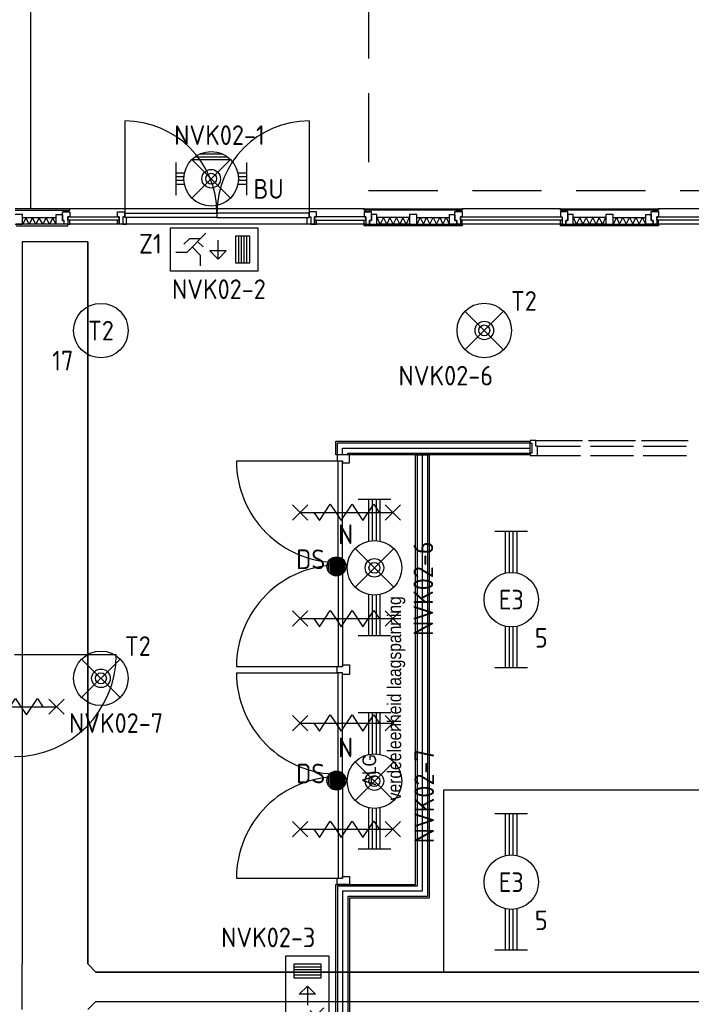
# Model space of a CAD drawing. Header units: millimetres. Extents: x 90707 to 259985, y -1262 to 84291.
# Tile 43 of 85: x 131388 to 137547, y 58680 to 67708. Entities that reach past the tile are written whole.
import ezdxf
from ezdxf.enums import TextEntityAlignment as Align

# ---------------------------------------------------------------- set-up
doc = ezdxf.new("R2010")
doc.units = ezdxf.units.MM
doc.header["$LTSCALE"] = 100
doc.linetypes.add('B-SL0', pattern=[100000000.0, 0, -100000000.0])
doc.linetypes.add('HIDDEN', pattern=[9.525, 6.35, -3.175])
doc.layers.get('0').update_dxf_attribs({"linetype": 'CONTINUOUS'})
for name, color, linetype in [('AL$1----_MAATVOERING', 7, 'CONTINUOUS'), ('AL21----_BUITENWAND', 4, 'CONTINUOUS'), ('AL21K---_ISOLATIE', 1, 'CONTINUOUS'), ('AL22----_BINNENWAND', 7, 'CONTINUOUS'), ('AL31----_BUITENKOZ', 7, 'CONTINUOUS'), ('AL31----_DRAAIRICHTING', 1, 'CONTINUOUS'), ('AL32----_BINNENKOZ', 7, 'CONTINUOUS'), ('AL32----_DRAAIRICHTING', 1, 'CONTINUOUS'), ('AL65----_BEVEILIGING', 7, 'CONTINUOUS'), ('ALL-----_REFLIJNEN', 8, 'CONTINUOUS'), ('ALXOU---_GLAS', 7, 'CONTINUOUS'), ('EB63101-_ATTRIB', 2, 'CONTINUOUS'), ('EB63202-_ATTRIB', 2, 'CONTINUOUS'), ('EB63501-_ATTRIB', 2, 'CONTINUOUS'), ('EB6521--_ATTRIB', 2, 'CONTINUOUS'), ('EL63101-_LICHT-ARM', 3, 'CONTINUOUS'), ('EL63202-_NOODVRL-TXT', 3, 'CONTINUOUS'), ('EL63501-_NOODVRL-ARM', 3, 'CONTINUOUS'), ('EL6441--_DATACOM', 3, 'CONTINUOUS'), ('EL6521--_BEWAKING', 3, 'CONTINUOUS'), ('KABELGOOT', 8, 'CONTINUOUS'), ('LIJN025', 10, 'CONTINUOUS'), ('VOLGNUMMER', 7, 'CONTINUOUS')]:
    doc.layers.add(name, color=color, linetype=linetype)
doc.styles.add('1_8', font='ISO', dxfattribs={"height": 1.8})
doc.styles.add('2_0', font='iso', dxfattribs={"height": 200})
doc.styles.add('NORATT', font='isocp.shx')
doc.styles.get("Standard").update_dxf_attribs({"font": 'iso.shx'})
doc.styles.add('TECHNIC', font='technic_.ttf')

# ---------------------------------------------------------------- blocks, each defined once
blk = doc.blocks.new('ES3G00')
blk.add_circle((0, 0), 2.5)
at = {"color": 6, "style": '1_8'}
for tag, flags, p in [('SCHAK', 8, (3.5, 2.75)), ('A_CODE', 8, (0, 0)), ('GROEP', 8, (-3.5, -2.75)), ('KAST', 9, (3.5, -2.75))]:
    blk.add_attdef(tag, text='', height=1.8, dxfattribs=dict(at, flags=flags)).set_placement(p, align=Align.MIDDLE)
blk = doc.blocks.new('ES3G01')
at = {"color": 0}
for p, q in [((-1.768, 1.768), (1.768, -1.768)), ((1.768, 1.768), (-1.768, -1.768))]:
    blk.add_line(p, q, dxfattribs=at)
at = {"color": 6}
blk.add_lwpolyline([(1.768, -1.768), (1.75, -1.75)], dxfattribs=at)
blk.add_circle((0, 0), 2.5)
at = {"color": 0}
for radius in [0.85, 0.5]:
    blk.add_circle((0, 0), radius, dxfattribs=at)
at = {"color": 6, "style": '1_8'}
for tag, flags, p in [('A_CODE', 8, (-3.5, 2.75)), ('SCHAK', 8, (3.5, 2.75)), ('GROEP', 8, (-3.5, -2.75)), ('KAST', 9, (3.5, -2.75))]:
    blk.add_attdef(tag, text='', height=1.8, dxfattribs=dict(at, flags=flags)).set_placement(p, align=Align.MIDDLE)
blk = doc.blocks.new('ES3N026')
for p, q in [((2.25, 1.25), (2.25, -1.25)), ((2.5, 1.25), (2.5, -1.25)), ((2.75, 1.25), (2.75, -1.25)), ((3, 1.25), (3, -1.25)), ((-1.5, 0.75), (-1, 0.25)), ((0.375, -0.875), (0.375, 0.875))]:
    blk.add_line(p, q)
for points in [[(4.013, 2.007), (4.013, -1.981), (-3.988, -1.981), (-3.988, 2.007)], [(3.25, -1.25), (2, -1.25), (2, 1.25), (3.25, 1.25)], [(0.375, -0.875), (1.125, -0.125), (-0.375, -0.125)]]:
    blk.add_lwpolyline(points, close=True)
for points in [[(-0.75, 1.5), (-2.5, -0.25), (-3.5, -0.25)], [(-1.25, 1), (-2.25, 1), (-2.75, 0.5)], [(-2, 0.25), (-1.25, -0.5), (-1.25, -1.5)]]:
    blk.add_lwpolyline(points)
at = {"color": 2, "style": '1_8', "flags": 8}
blk.add_attdef('NUMMER', text='', height=1.8, dxfattribs=at).set_placement((4, 3.75), align=Align.MIDDLE)
at = {"style": '1_8'}
for tag, flags, p in [('A_CODE', 8, (-3.5, 2.75)), ('SCHAK', 8, (3.5, 2.75)), ('GROEP', 8, (-3.5, -2.75)), ('KAST', 9, (3.5, -2.75))]:
    blk.add_attdef(tag, text='', height=1.8, dxfattribs=dict(at, flags=flags)).set_placement(p, align=Align.MIDDLE_CENTER)
blk = doc.blocks.new('EJ3T01W')
at = {"color": 0}
for p, q in [((-3.25, -1.5), (-3.25, 1.5)), ((-1.768, 1.768), (1.768, -1.768)), ((1.768, 1.768), (-1.768, -1.768)), ((3.25, -1.5), (3.25, 1.5)), ((-3.25, 0.525), (-2.444, 0.525)), ((-3.25, 0.175), (-2.494, 0.175)), ((2.444, 0.525), (3.25, 0.525)), ((2.494, 0.175), (3.25, 0.175)), ((-3.25, -0.175), (-2.494, -0.175)), ((-3.25, -0.525), (-2.444, -0.525)), ((2.444, -0.525), (3.25, -0.525)), ((2.494, -0.175), (3.25, -0.175))]:
    blk.add_line(p, q, dxfattribs=at)
for p, q in [((1.768, -1.768), (-1.768, -1.768)), ((1.476, -2.018), (-1.476, -2.018)), ((1.052, -2.268), (-1.052, -2.268))]:
    blk.add_line(p, q)
at = {"color": 6}
blk.add_lwpolyline([(1.768, -1.768), (1.75, -1.75)], dxfattribs=at)
at = {"color": 0}
for radius in [2.5, 0.85, 0.5]:
    blk.add_circle((0, 0), radius, dxfattribs=at)
at = {"color": 6, "style": '1_8'}
for tag, flags, p in [('A_CODE', 8, (-3.5, 2.75)), ('SCHAK', 8, (3.5, 2.75)), ('GROEP', 8, (-3.5, -2.75)), ('KAST', 9, (3.5, -2.75))]:
    blk.add_attdef(tag, text='', height=1.8, dxfattribs=dict(at, flags=flags)).set_placement(p, align=Align.MIDDLE)
blk = doc.blocks.new('ES3N021')
for p, q in [((-3, 1.25), (-3, -1.25)), ((-2.75, 1.25), (-2.75, -1.25)), ((-2.5, 1.25), (-2.5, -1.25)), ((-2.25, 1.25), (-2.25, -1.25)), ((-1.25, 0), (0.5, 0)), ((1.5, 0.75), (1, 0.25))]:
    blk.add_line(p, q)
for points in [[(-4, 2), (-4, -2), (4, -2), (4, 2)], [(-3.25, -1.25), (-2, -1.25), (-2, 1.25), (-3.25, 1.25)], [(-1.25, 0), (-0.5, 0.75), (-0.5, -0.75)]]:
    blk.add_lwpolyline(points, close=True)
for points in [[(0.75, 1.5), (2.5, -0.25), (3.5, -0.25)], [(1.25, 1), (2.25, 1), (2.75, 0.5)], [(2, 0.25), (1.25, -0.5), (1.25, -1.5)]]:
    blk.add_lwpolyline(points)
at = {"style": '1_8', "flags": 8}
blk.add_attdef('NUMMER', text='', height=1.8, dxfattribs=at).set_placement((4, 3.75), align=Align.MIDDLE)
at = {"style": '1_8'}
for tag, flags, p in [('A_CODE', 8, (-3.5, 2.75)), ('SCHAK', 8, (3.5, 2.75)), ('GROEP', 8, (-3.5, -2.75)), ('KAST', 9, (3.5, -2.75))]:
    blk.add_attdef(tag, text='', height=1.8, dxfattribs=dict(at, flags=flags)).set_placement(p, align=Align.MIDDLE_CENTER)
blk = doc.blocks.new('EJ3T20')
at = {"color": 0}
for p, q in [((-6.25, -1.5), (-6.25, 1.5)), ((-6.25, -1.5), (-6.25, 1.5)), ((6.25, -1.5), (6.25, 1.5)), ((6.25, -1.5), (6.25, 1.5)), ((-6.25, 0.525), (-2.444, 0.525)), ((-6.25, 0.525), (-2.444, 0.525)), ((-6.25, 0.175), (-2.494, 0.175)), ((-6.25, 0.175), (-2.494, 0.175)), ((2.444, 0.525), (6.25, 0.525)), ((2.444, 0.525), (6.25, 0.525)), ((2.494, 0.175), (6.25, 0.175)), ((2.494, 0.175), (6.25, 0.175)), ((-6.25, -0.175), (-2.494, -0.175)), ((-6.25, -0.175), (-2.494, -0.175)), ((-6.25, -0.525), (-2.444, -0.525)), ((-6.25, -0.525), (-2.444, -0.525)), ((2.444, -0.525), (6.25, -0.525)), ((2.444, -0.525), (6.25, -0.525)), ((2.494, -0.175), (6.25, -0.175)), ((2.494, -0.175), (6.25, -0.175))]:
    blk.add_line(p, q, dxfattribs=at)
blk.add_circle((0, 0), 2.5, dxfattribs=at)
blk.add_circle((0, 0), 2.5, dxfattribs=at)
at = {"style": 'NORATT', "flags": 9}
blk.add_attdef('GELIJK', text='', height=1.8, dxfattribs=at).set_placement((3.5, 5), align=Align.MIDDLE_CENTER)
at = {"color": 6}
for tag, style, flags, p in [('SCHAK', 'NORATT', 8, (3.5, 2.75)), ('SCHAK', '1_8', 8, (3.5, 2.75)), ('A_CODE', 'NORATT', 8, (0, 0)), ('A_CODE', '1_8', 8, (0, 0)), ('GROEP', 'NORATT', 8, (-3.5, -2.75)), ('GROEP', '1_8', 8, (-3.5, -2.75)), ('KAST', 'NORATT', 9, (3.5, -2.75)), ('KAST', '1_8', 9, (3.5, -2.75))]:
    blk.add_attdef(tag, text='', height=1.8, dxfattribs=dict(at, style=style, flags=flags)).set_placement(p, align=Align.MIDDLE)
blk = doc.blocks.new('EJ3T21')
at = {"color": 0}
for p, q in [((-6.25, -1.5), (-6.25, 1.5)), ((-1.768, 1.768), (1.768, -1.768)), ((1.768, 1.768), (-1.768, -1.768)), ((6.25, -1.5), (6.25, 1.5)), ((-6.25, 0.525), (-2.444, 0.525)), ((-6.25, 0.175), (-2.494, 0.175)), ((2.444, 0.525), (6.25, 0.525)), ((2.494, 0.175), (6.25, 0.175)), ((-6.25, -0.175), (-2.494, -0.175)), ((-6.25, -0.525), (-2.444, -0.525)), ((2.444, -0.525), (6.25, -0.525)), ((2.494, -0.175), (6.25, -0.175))]:
    blk.add_line(p, q, dxfattribs=at)
at = {"color": 6}
blk.add_lwpolyline([(1.768, -1.768), (1.75, -1.75)], dxfattribs=at)
at = {"color": 0}
for radius in [2.5, 0.85, 0.5]:
    blk.add_circle((0, 0), radius, dxfattribs=at)
at = {"color": 6, "style": '1_8'}
for tag, flags, p in [('A_CODE', 8, (-3.5, 2.75)), ('SCHAK', 8, (3.5, 2.75)), ('GROEP', 8, (-3.5, -2.75)), ('KAST', 9, (3.5, -2.75))]:
    blk.add_attdef(tag, text='', height=1.8, dxfattribs=dict(at, flags=flags)).set_placement(p, align=Align.MIDDLE)
blk = doc.blocks.new('ES652102')
for p, q in [((-1.5, 0.9), (-1.5, -0.9)), ((-1.25, 1.22), (-1.25, -1.22)), ((-1, 1.44), (-1, -1.44)), ((-0.75, 1.58), (-0.75, -1.58)), ((-0.5, 1.68), (-0.5, -1.68)), ((-0.25, 1.73), (-0.25, -1.73)), ((0, 1.75), (0, -1.75)), ((0.25, 1.73), (0.25, -1.73)), ((0.5, 1.68), (0.5, -1.68)), ((0.75, 1.58), (0.75, -1.58)), ((1, 1.44), (1, -1.44)), ((1.25, 1.22), (1.25, -1.22)), ((1.5, -0.9), (1.5, 0.9))]:
    blk.add_line(p, q)
blk.add_circle((0, 0), 1.75)
at = {"style": '1_8'}
for tag, p in [('NUMMER', (0, 3.5)), ('CODE', (0, 0))]:
    blk.add_attdef(tag, text='', height=1.8, dxfattribs=at).set_placement(p, align=Align.MIDDLE)
at = {"style": '1_8', "flags": 9}
blk.add_attdef('M_CODE', text='', height=1.8, dxfattribs=at).set_placement((0, 0), align=Align.MIDDLE)
blk = doc.blocks.new('EH100000')
at = {"linetype": 'ByBlock'}
for p, q in [((1, 0.5), (0, 0.5)), ((1, 0.5, 1), (0, 0.5, 1)), ((0, -0.5, 1), (1, -0.5, 1)), ((1, -0.5), (0, -0.5))]:
    blk.add_line(p, q, dxfattribs=at)
at = {"linetype": 'ByBlock', "invisible_edges": 15}
for points in [[(1, -0.5), (0, -0.5), (0, 0.5), (1, 0.5)], [(0, 0.5), (1, 0.5), (1, 0.5, 1), (0, 0.5, 1)], [(0, -0.5, 1), (1, -0.5, 1), (1, -0.5), (0, -0.5)]]:
    blk.add_3dface(points, dxfattribs=at)
at = {"linetype": 'ByBlock', "style": '2_0', "flags": 8}
blk.add_attdef('FUNCTIE', text='', height=0.5, dxfattribs=at).set_placement((0.5, 0), align=Align.MIDDLE)
at = {"linetype": 'ByBlock', "flags": 9}
blk.add_attdef('SCHOT', text='', height=0.5, dxfattribs=at).set_placement((0.5, 0), align=Align.MIDDLE)
blk = doc.blocks.new('KG3MFM')
at = {"linetype": 'B-SL0'}
for p, q in [((-210, 300), (-210, -300)), ((210, -300), (210, 300)), ((-135, -375), (135, -375))]:
    blk.add_line(p, q, dxfattribs=at)
at = {"linetype": 'ByBlock'}
for points in [[(-210, 300), (0, 300), (0, 300), (210, 300)], [(-135, -375), (-135, -375), (-210, -300), (-210, -300)], [(210, -300), (210, -300), (135, -375), (135, -375)]]:
    blk.add_lwpolyline(points, dxfattribs=at)
at = {"flags": 3}
blk.add_attdef('HULPSTUK', (0, 0), '', height=1, rotation=90, dxfattribs=at)
blk = doc.blocks.new('EH100005')
blk.add_lwpolyline([(-1, -0.5), (0, -0.5), (0, 0.5), (-1, 0.5)])
at = {"style": '2_0', "flags": 9}
blk.add_attdef('HULPSTUK', text='', height=0.5, dxfattribs=at).set_placement((0, 0), align=Align.MIDDLE)
blk = doc.blocks.new('A$Cca306792')
at = {"layer": 'AL$1----_MAATVOERING', "color": 8, "linetype": 'HIDDEN'}
for p, q in [((43468.3, 76869.5), (43468.3, 67404.5)), ((43468.3, 67404.5), (48928.3, 67404.5))]:
    blk.add_line(p, q, dxfattribs=at)
at = {"layer": 'AL21----_BUITENWAND', "color": 8}
blk.add_line((40368.3, 77009.7), (40368.3, 67234.7), dxfattribs=at)
at = {"layer": 'AL21K---_ISOLATIE', "color": 8, "linetype": 'Continuous'}
for p, q in [((40605.3, 67153.7), (40294.3, 67153.7)), ((40605.3, 67093.7), (40294.3, 67093.7)), ((40325.4, 67153.7), (40299.4, 67093.7)), ((40356.5, 67093.7), (40325.4, 67153.7)), ((40387.6, 67153.7), (40356.5, 67093.7)), ((40418.7, 67093.7), (40387.6, 67153.7)), ((40449.8, 67153.7), (40418.7, 67093.7)), ((40480.9, 67093.7), (40449.8, 67153.7)), ((40512, 67153.7), (40480.9, 67093.7)), ((40543.1, 67093.7), (40512, 67153.7)), ((40574.2, 67153.7), (40543.1, 67093.7)), ((40600.2, 67093.7), (40574.2, 67153.7)), ((43844.8, 67155.7), (43545.3, 67155.7)), ((43844.8, 67095.7), (43545.3, 67095.7)), ((43575.3, 67095.7), (43549.3, 67155.7)), ((43605.2, 67155.7), (43575.3, 67095.7)), ((43635.2, 67095.7), (43605.2, 67155.7)), ((43665.1, 67155.7), (43635.2, 67095.7)), ((43695.1, 67095.7), (43665.1, 67155.7)), ((43725, 67155.7), (43695.1, 67095.7)), ((43755, 67095.7), (43725, 67155.7)), ((43784.9, 67155.7), (43755, 67095.7)), ((43814.9, 67095.7), (43784.9, 67155.7)), ((43840.9, 67155.7), (43814.9, 67095.7)), ((43911.8, 67155.7), (44211.3, 67155.7)), ((43911.8, 67095.7), (44211.3, 67095.7)), ((43915.8, 67095.7), (43941.8, 67155.7)), ((43941.8, 67155.7), (43971.7, 67095.7)), ((43971.7, 67095.7), (44001.7, 67155.7)), ((44001.7, 67155.7), (44031.6, 67095.7)), ((44031.6, 67095.7), (44061.6, 67155.7)), ((44061.6, 67155.7), (44091.5, 67095.7)), ((44091.5, 67095.7), (44121.5, 67155.7)), ((44121.5, 67155.7), (44151.4, 67095.7)), ((44151.4, 67095.7), (44181.4, 67155.7)), ((44181.4, 67155.7), (44207.4, 67095.7)), ((45644.8, 67155.7), (45345.3, 67155.7)), ((45644.8, 67095.7), (45345.3, 67095.7)), ((45375.3, 67095.7), (45349.3, 67155.7)), ((45405.2, 67155.7), (45375.3, 67095.7)), ((45435.2, 67095.7), (45405.2, 67155.7)), ((45465.1, 67155.7), (45435.2, 67095.7)), ((45495.1, 67095.7), (45465.1, 67155.7)), ((45525, 67155.7), (45495.1, 67095.7)), ((45555, 67095.7), (45525, 67155.7)), ((45584.9, 67155.7), (45555, 67095.7)), ((45614.9, 67095.7), (45584.9, 67155.7)), ((45640.9, 67155.7), (45614.9, 67095.7)), ((45711.8, 67155.7), (46011.3, 67155.7)), ((45711.8, 67095.7), (46011.3, 67095.7)), ((45715.8, 67095.7), (45741.8, 67155.7)), ((45741.8, 67155.7), (45771.7, 67095.7)), ((45771.7, 67095.7), (45801.7, 67155.7)), ((45801.7, 67155.7), (45831.6, 67095.7)), ((45831.6, 67095.7), (45861.6, 67155.7)), ((45861.6, 67155.7), (45891.5, 67095.7)), ((45891.5, 67095.7), (45921.5, 67155.7)), ((45921.5, 67155.7), (45951.4, 67095.7)), ((45951.4, 67095.7), (45981.4, 67155.7)), ((45981.4, 67155.7), (46007.4, 67095.7))]:
    blk.add_line(p, q, dxfattribs=at)
at = {"layer": 'AL22----_BINNENWAND', "color": 8}
for p, q in [((43168.3, 64979.7), (43168.3, 65104.7)), ((43168.3, 65104.7), (44946.8, 65104.7)), ((44946.8, 65104.7), (44946.8, 64979.7)), ((43230.8, 64979.7), (43168.3, 64979.7)), ((44946.8, 64979.7), (43230.8, 64979.7)), ((43899.3, 61041.7), (43899.3, 64979.7)), ((43899.3, 64979.7), (44024.3, 64979.7)), ((44024.3, 64979.7), (44024.3, 60916.7)), ((43168.3, 58743.9), (43168.3, 61041.7)), ((43168.3, 61041.7), (43899.3, 61041.7)), ((44024.3, 60916.7), (43293.3, 60916.7)), ((43293.3, 60916.7), (43293.3, 58743.9))]:
    blk.add_line(p, q, dxfattribs=at)
at = {"layer": 'AL22----_BINNENWAND', "color": 8, "linetype": 'Continuous'}
for p, q in [((43183.3, 64979.7), (43183.3, 65089.7)), ((43183.3, 65089.7), (44946.8, 65089.7)), ((43278.3, 64979.7), (43278.3, 64994.7)), ((43278.3, 64994.7), (44946.8, 64994.7)), ((43914.3, 64979.7), (43914.3, 61026.7)), ((44009.3, 64979.7), (44009.3, 60931.7)), ((43914.3, 61026.7), (43183.3, 61026.7)), ((43183.3, 61026.7), (43183.3, 58743.9)), ((44009.3, 60931.7), (43278.3, 60931.7)), ((43278.3, 60931.7), (43278.3, 58743.9))]:
    blk.add_line(p, q, dxfattribs=at)
at = {"layer": 'AL31----_BUITENKOZ', "color": 8}
for p, q in [((40728.3, 67234.7), (40227.3, 67234.7)), ((40227.3, 67222.7), (40728.3, 67222.7)), ((40294.3, 67183.7), (40227.3, 67183.7)), ((40294.3, 67093.7), (40294.3, 67183.7)), ((40605.3, 67183.7), (40661.3, 67183.7)), ((40605.3, 67093.7), (40605.3, 67183.7)), ((40661.3, 67128.7), (40661.3, 67207.7)), ((40661.3, 67207.7), (40728.3, 67207.7)), ((40661.3, 67183.7), (40661.3, 67128.7)), ((40675.3, 67207.7), (40675.3, 67222.7)), ((40675.3, 67222.7), (40718.3, 67222.7)), ((40718.3, 67207.7), (40675.3, 67207.7)), ((40718.3, 67222.7), (40718.3, 67207.7)), ((40728.3, 67222.7), (40728.3, 67234.7)), ((43428.3, 67234.7), (40728.3, 67234.7)), ((40728.3, 67207.7), (40728.3, 67162.7)), ((41166.1, 67160.7), (41166.1, 67207.7)), ((41166.1, 67207.7), (41233.1, 67207.7)), ((41233.1, 67207.7), (41233.1, 67160.7)), ((41233.1, 67156.7), (41233.1, 67196.7)), ((41233.1, 67196.7), (42078.3, 67196.7)), ((42078.3, 67196.7), (42078.3, 67156.7)), ((42923.6, 67196.7), (42078.3, 67196.7)), ((42078.3, 67196.7), (42078.3, 67156.7)), ((42923.6, 67207.7), (42923.6, 67160.7)), ((42990.6, 67207.7), (42923.6, 67207.7)), ((42923.6, 67156.7), (42923.6, 67196.7)), ((42990.6, 67160.7), (42990.6, 67207.7)), ((43428.3, 67222.7), (43428.3, 67234.7)), ((43428.3, 67234.7), (44328.3, 67234.7)), ((44328.3, 67222.7), (43428.3, 67222.7)), ((43495.3, 67207.7), (43428.3, 67207.7)), ((43428.3, 67207.7), (43428.3, 67162.7)), ((43481.3, 67222.7), (43438.3, 67222.7)), ((43438.3, 67222.7), (43438.3, 67207.7)), ((43438.3, 67207.7), (43481.3, 67207.7)), ((43481.3, 67207.7), (43481.3, 67222.7)), ((43495.3, 67128.7), (43495.3, 67207.7)), ((43545.3, 67183.7), (43495.3, 67183.7)), ((43495.3, 67183.7), (43495.3, 67128.7)), ((43545.3, 67095.7), (43545.3, 67183.7)), ((43911.8, 67183.7), (43844.8, 67183.7)), ((43844.8, 67183.7), (43844.8, 67095.7)), ((43911.8, 67095.7), (43911.8, 67183.7)), ((44211.3, 67095.7), (44211.3, 67183.7)), ((44211.3, 67183.7), (44261.3, 67183.7)), ((44261.3, 67128.7), (44261.3, 67209.7)), ((44261.3, 67209.7), (44328.3, 67209.7)), ((44261.3, 67183.7), (44261.3, 67128.7)), ((44275.3, 67209.7), (44275.3, 67222.7)), ((44275.3, 67222.7), (44318.3, 67222.7)), ((44318.3, 67209.7), (44275.3, 67209.7)), ((44318.3, 67222.7), (44318.3, 67209.7)), ((45228.3, 67234.7), (44328.3, 67234.7)), ((44328.3, 67234.7), (44328.3, 67222.7)), ((44328.3, 67209.7), (44328.3, 67162.7)), ((45228.3, 67222.7), (45228.3, 67234.7)), ((45228.3, 67234.7), (46128.3, 67234.7)), ((46128.3, 67222.7), (45228.3, 67222.7)), ((45295.3, 67209.7), (45228.3, 67209.7)), ((45228.3, 67209.7), (45228.3, 67162.7)), ((45281.3, 67222.7), (45238.3, 67222.7)), ((45238.3, 67222.7), (45238.3, 67209.7)), ((45238.3, 67209.7), (45281.3, 67209.7)), ((45281.3, 67209.7), (45281.3, 67222.7)), ((45295.3, 67128.7), (45295.3, 67209.7)), ((45345.3, 67183.7), (45295.3, 67183.7)), ((45295.3, 67183.7), (45295.3, 67128.7)), ((45345.3, 67095.7), (45345.3, 67183.7)), ((45711.8, 67183.7), (45644.8, 67183.7)), ((45644.8, 67183.7), (45644.8, 67095.7)), ((45711.8, 67095.7), (45711.8, 67183.7)), ((46011.3, 67095.7), (46011.3, 67183.7)), ((46011.3, 67183.7), (46061.3, 67183.7)), ((46061.3, 67128.7), (46061.3, 67209.7)), ((46061.3, 67209.7), (46128.3, 67209.7)), ((46061.3, 67183.7), (46061.3, 67128.7)), ((46075.3, 67209.7), (46075.3, 67222.7)), ((46075.3, 67222.7), (46118.3, 67222.7)), ((46118.3, 67209.7), (46075.3, 67209.7)), ((46118.3, 67222.7), (46118.3, 67209.7)), ((47028.3, 67234.7), (46128.3, 67234.7)), ((46128.3, 67234.7), (46128.3, 67222.7)), ((46128.3, 67209.7), (46128.3, 67162.7)), ((40227.3, 67093.7), (40294.3, 67093.7)), ((40711.3, 67093.7), (40238.3, 67093.7)), ((40238.3, 67078.7), (40711.3, 67078.7)), ((40676.3, 67093.7), (40605.3, 67093.7)), ((40678.3, 67128.7), (40661.3, 67128.7)), ((40661.3, 67128.7), (40676.3, 67128.7)), ((40676.3, 67128.7), (40676.3, 67093.7)), ((40678.3, 67093.7), (40678.3, 67128.7)), ((40711.3, 67093.7), (40678.3, 67093.7)), ((40728.3, 67162.7), (40711.3, 67162.7)), ((40711.3, 67162.7), (40711.3, 67093.7)), ((40711.3, 67132.7), (40711.3, 67093.7)), ((40728.3, 67132.7), (40711.3, 67132.7)), ((40711.3, 67078.7), (40711.3, 67093.7)), ((40711.3, 67093.7), (40728.3, 67093.7)), ((40728.3, 67093.7), (40728.3, 67132.7)), ((43428.3, 67093.7), (40728.3, 67093.7)), ((41183.1, 67160.7), (41166.1, 67160.7)), ((41166.1, 67093.7), (41166.1, 67131.7)), ((41166.1, 67131.7), (41183.1, 67131.7)), ((41183.1, 67093.7), (41166.1, 67093.7)), ((41183.1, 67093.7), (41183.1, 67160.7)), ((41183.1, 67131.7), (41183.1, 67093.7)), ((41216.1, 67093.7), (41183.1, 67093.7)), ((41233.1, 67160.7), (41216.1, 67160.7)), ((41216.1, 67160.7), (41216.1, 67093.7)), ((41233.1, 67160.7), (41216.1, 67160.7)), ((41216.1, 67160.7), (41216.1, 67093.7)), ((41216.1, 67093.7), (41250.1, 67093.7)), ((41233.1, 67156.7), (41233.1, 67160.7)), ((42078.3, 67156.7), (41233.1, 67156.7)), ((41250.1, 67156.7), (41233.1, 67156.7)), ((41250.1, 67093.7), (41250.1, 67156.7)), ((42078.3, 67156.7), (42923.6, 67156.7)), ((42906.6, 67093.7), (42906.6, 67156.7)), ((42906.6, 67156.7), (42923.6, 67156.7)), ((42940.6, 67093.7), (42906.6, 67093.7)), ((42923.6, 67156.7), (42923.6, 67160.7)), ((42923.6, 67160.7), (42940.6, 67160.7)), ((42923.6, 67160.7), (42940.6, 67160.7)), ((42940.6, 67160.7), (42940.6, 67093.7)), ((42940.6, 67160.7), (42940.6, 67093.7)), ((42940.6, 67093.7), (42973.6, 67093.7)), ((42973.6, 67093.7), (42973.6, 67160.7)), ((42973.6, 67160.7), (42990.6, 67160.7)), ((42973.6, 67131.7), (42973.6, 67093.7)), ((42990.6, 67131.7), (42973.6, 67131.7)), ((42973.6, 67093.7), (42990.6, 67093.7)), ((42990.6, 67093.7), (42990.6, 67131.7)), ((43428.3, 67162.7), (43445.3, 67162.7)), ((43428.3, 67093.7), (43428.3, 67132.7)), ((43428.3, 67132.7), (43445.3, 67132.7)), ((43428.3, 67078.7), (43428.3, 67095.7)), ((43428.3, 67095.7), (44328.3, 67095.7)), ((43445.3, 67093.7), (43428.3, 67093.7)), ((44328.3, 67078.7), (43428.3, 67078.7)), ((43445.3, 67162.7), (43445.3, 67093.7)), ((43445.3, 67132.7), (43445.3, 67093.7)), ((43445.3, 67093.7), (43478.3, 67093.7)), ((43495.3, 67128.7), (43478.3, 67128.7)), ((43478.3, 67128.7), (43478.3, 67095.7)), ((43478.3, 67093.7), (43478.3, 67128.7)), ((43478.3, 67128.7), (43495.3, 67128.7)), ((43478.3, 67095.7), (43545.3, 67095.7)), ((43844.8, 67095.7), (43911.8, 67095.7)), ((44278.3, 67095.7), (44211.3, 67095.7)), ((44261.3, 67128.7), (44278.3, 67128.7)), ((44278.3, 67128.7), (44261.3, 67128.7)), ((44278.3, 67128.7), (44278.3, 67095.7)), ((44278.3, 67095.7), (44278.3, 67128.7)), ((44311.3, 67095.7), (44278.3, 67095.7)), ((44328.3, 67162.7), (44311.3, 67162.7)), ((44311.3, 67162.7), (44311.3, 67095.7)), ((44311.3, 67132.7), (44311.3, 67095.7)), ((44328.3, 67132.7), (44311.3, 67132.7)), ((44311.3, 67095.7), (44328.3, 67095.7)), ((44328.3, 67095.7), (44328.3, 67132.7)), ((45228.3, 67095.7), (44328.3, 67095.7)), ((44328.3, 67095.7), (44328.3, 67078.7)), ((45228.3, 67162.7), (45245.3, 67162.7)), ((45228.3, 67095.7), (45228.3, 67132.7)), ((45228.3, 67132.7), (45245.3, 67132.7)), ((45228.3, 67078.7), (45228.3, 67095.7)), ((45228.3, 67095.7), (46128.3, 67095.7)), ((45245.3, 67095.7), (45228.3, 67095.7)), ((46128.3, 67078.7), (45228.3, 67078.7)), ((45245.3, 67162.7), (45245.3, 67095.7)), ((45245.3, 67132.7), (45245.3, 67095.7)), ((45245.3, 67095.7), (45278.3, 67095.7)), ((45295.3, 67128.7), (45278.3, 67128.7)), ((45278.3, 67128.7), (45278.3, 67095.7)), ((45278.3, 67095.7), (45278.3, 67128.7)), ((45278.3, 67128.7), (45295.3, 67128.7)), ((45278.3, 67095.7), (45345.3, 67095.7)), ((45644.8, 67095.7), (45711.8, 67095.7)), ((46078.3, 67095.7), (46011.3, 67095.7)), ((46061.3, 67128.7), (46078.3, 67128.7)), ((46078.3, 67128.7), (46061.3, 67128.7)), ((46078.3, 67128.7), (46078.3, 67095.7)), ((46078.3, 67095.7), (46078.3, 67128.7)), ((46111.3, 67095.7), (46078.3, 67095.7)), ((46128.3, 67162.7), (46111.3, 67162.7)), ((46111.3, 67162.7), (46111.3, 67095.7)), ((46111.3, 67132.7), (46111.3, 67095.7)), ((46128.3, 67132.7), (46111.3, 67132.7)), ((46111.3, 67095.7), (46128.3, 67095.7)), ((46128.3, 67095.7), (46128.3, 67132.7)), ((47028.3, 67095.7), (46128.3, 67095.7)), ((46128.3, 67095.7), (46128.3, 67078.7))]:
    blk.add_line(p, q, dxfattribs=at)
at = {"layer": 'AL31----_DRAAIRICHTING', "color": 8}
for p, q in [((41233.1, 68041.9), (41233.1, 67196.7)), ((42923.6, 68041.9), (42923.6, 67196.7)), ((41233.1, 67196.7), (42078.3, 67196.7)), ((42923.6, 67196.7), (42078.3, 67196.7))]:
    blk.add_line(p, q, dxfattribs=at)
for centre, start, end in [((41233.1, 67196.7), 0, 90), ((42923.6, 67196.7), 90, 180)]:
    blk.add_arc(centre, 845.2, start, end, dxfattribs=at)
at = {"layer": 'AL32----_BINNENKOZ', "color": 8}
for p, q in [((44951.8, 65111.7), (44951.8, 65086.7)), ((45001.8, 65111.7), (44951.8, 65111.7)), ((45001.8, 65060.7), (45001.8, 65111.7)), ((45001.8, 65111.7), (45430.8, 65111.7)), ((45486.8, 65111.7), (45915.8, 65111.7)), ((45971.8, 65111.7), (46400.8, 65111.7)), ((44951.8, 65086.7), (44967.8, 65086.7)), ((44967.8, 65086.7), (44967.8, 64994.7)), ((45018.8, 65060.7), (45001.8, 65060.7)), ((45018.8, 64972.7), (45018.8, 65060.7)), ((45018.8, 65060.7), (45413.8, 65060.7)), ((45503.8, 65060.7), (45898.8, 65060.7)), ((45988.8, 65060.7), (46383.8, 65060.7)), ((43179.8, 64979.7), (43179.8, 64923.7)), ((43230.8, 64979.7), (43179.8, 64979.7)), ((43179.8, 64979.7), (43179.8, 64923.7)), ((43179.8, 64923.7), (43230.8, 64923.7)), ((43190.8, 63993.7), (43190.8, 64923.7)), ((43293.8, 64979.7), (43230.8, 64979.7)), ((43230.8, 64979.7), (43230.8, 64979.7)), ((43230.8, 63993.7), (43230.8, 64923.7)), ((43230.8, 64923.7), (43230.8, 64906.7)), ((43293.8, 64906.7), (43293.8, 64979.7)), ((44967.8, 64994.7), (44951.8, 64994.7)), ((44951.8, 64994.7), (44951.8, 64972.7)), ((44951.8, 64972.7), (45018.8, 64972.7)), ((45018.8, 64972.7), (45413.8, 64972.7)), ((45503.8, 64972.7), (45898.8, 64972.7)), ((45988.8, 64972.7), (46383.8, 64972.7)), ((43230.8, 64906.7), (43293.8, 64906.7)), ((43190.8, 63993.7), (43190.8, 63968.7)), ((43230.8, 63993.7), (43190.8, 63993.7)), ((43230.8, 63968.7), (43190.8, 63968.7)), ((43190.8, 63968.7), (43190.8, 63038.7)), ((43230.8, 63968.7), (43230.8, 63038.7)), ((43179.8, 62982.7), (43179.8, 63038.7)), ((43179.8, 63038.7), (43230.8, 63038.7)), ((43179.8, 62982.7), (43179.8, 63038.7)), ((43230.8, 63038.7), (43230.8, 63055.7)), ((43230.8, 63055.7), (43293.8, 63055.7)), ((43293.8, 63055.7), (43293.8, 62965.7)), ((43230.8, 62982.7), (43179.8, 62982.7)), ((43190.8, 62052.7), (43190.8, 62982.7)), ((43230.8, 62052.7), (43230.8, 62982.7)), ((43230.8, 62965.7), (43230.8, 62982.7)), ((43293.8, 62965.7), (43230.8, 62965.7)), ((43190.8, 62069.7), (43190.8, 62052.7)), ((43230.8, 62052.7), (43190.8, 62052.7)), ((43230.8, 62027.7), (43190.8, 62027.7)), ((43190.8, 62027.7), (43190.8, 61097.7)), ((43230.8, 62027.7), (43230.8, 61097.7)), ((43179.8, 61041.7), (43179.8, 61097.7)), ((43179.8, 61097.7), (43230.8, 61097.7)), ((43179.8, 61041.7), (43179.8, 61097.7)), ((43230.8, 61041.7), (43179.8, 61041.7)), ((43230.8, 61097.7), (43230.8, 61114.7)), ((43230.8, 61114.7), (43293.8, 61114.7)), ((43293.8, 61041.7), (43230.8, 61041.7)), ((43230.8, 61041.7), (43230.8, 61041.7)), ((43293.8, 61114.7), (43293.8, 61041.7))]:
    blk.add_line(p, q, dxfattribs=at)
at = {"layer": 'AL32----_DRAAIRICHTING', "color": 8}
for p, q in [((42256.8, 64923.7), (43190.8, 64923.7)), ((40221.8, 63148), (41155.8, 63148)), ((42256.8, 63038.7), (43190.8, 63038.7)), ((42256.8, 62982.7), (43190.8, 62982.7)), ((42256.8, 61097.7), (43190.8, 61097.7))]:
    blk.add_line(p, q, dxfattribs=at)
for centre, radius, start, end in [((43187.4, 64924.3), 930.6, 180.03613, 270.20977), ((43187.4, 63038.1), 930.6, 89.79023, 179.96387), ((40221.8, 63148), 934, 270, 0), ((43187.4, 62983.3), 930.6, 180.03613, 270.20977), ((43187.4, 61097.1), 930.6, 89.79023, 179.96387)]:
    blk.add_arc(centre, radius, start, end, dxfattribs=at)
at = {"layer": 'AL65----_BEVEILIGING', "color": 8, "linetype": 'Continuous'}
for points in [[(42772.8, 64381.6), (42912.8, 64521.6)], [(42772.8, 64521.6), (42912.8, 64381.6)], [(42967.8, 64451.6), (43017.8, 64376.6), (43117.8, 64526.6), (43167.8, 64451.6)], [(43167.8, 64451.6), (43217.8, 64376.6), (43317.8, 64526.6), (43367.8, 64451.6)], [(43367.8, 64451.6), (43417.8, 64376.6), (43517.8, 64526.6), (43567.8, 64451.6)], [(43622.8, 64381.6), (43762.8, 64521.6)], [(43622.8, 64521.6), (43762.8, 64381.6)], [(42842.8, 64451.6), (43692.8, 64451.6)], [(42967.8, 63478.7), (43017.8, 63403.7), (43117.8, 63553.7), (43167.8, 63478.7)], [(43167.8, 63478.7), (43217.8, 63403.7), (43317.8, 63553.7), (43367.8, 63478.7)], [(43367.8, 63478.7), (43417.8, 63403.7), (43517.8, 63553.7), (43567.8, 63478.7)], [(42772.8, 63408.7), (42912.8, 63548.7)], [(42772.8, 63548.7), (42912.8, 63408.7)], [(42842.8, 63478.7), (43692.8, 63478.7)], [(43622.8, 63408.7), (43762.8, 63548.7)], [(43622.8, 63548.7), (43762.8, 63408.7)], [(40081.8, 62671), (40131.8, 62596), (40231.8, 62746), (40281.8, 62671)], [(40281.8, 62671), (40331.8, 62596), (40431.8, 62746), (40481.8, 62671)], [(40536.8, 62601), (40676.8, 62741)], [(40536.8, 62741), (40676.8, 62601)], [(39756.8, 62671), (40606.8, 62671)], [(42772.8, 62450.1), (42912.8, 62590.1)], [(42772.8, 62590.1), (42912.8, 62450.1)], [(42967.8, 62520.1), (43017.8, 62445.1), (43117.8, 62595.1), (43167.8, 62520.1)], [(43167.8, 62520.1), (43217.8, 62445.1), (43317.8, 62595.1), (43367.8, 62520.1)], [(43367.8, 62520.1), (43417.8, 62445.1), (43517.8, 62595.1), (43567.8, 62520.1)], [(43622.8, 62450.1), (43762.8, 62590.1)], [(43622.8, 62590.1), (43762.8, 62450.1)], [(42842.8, 62520.1), (43692.8, 62520.1)], [(42772.8, 61477.2), (42912.8, 61617.2)], [(42772.8, 61617.2), (42912.8, 61477.2)], [(42967.8, 61547.2), (43017.8, 61472.2), (43117.8, 61622.2), (43167.8, 61547.2)], [(43167.8, 61547.2), (43217.8, 61472.2), (43317.8, 61622.2), (43367.8, 61547.2)], [(43367.8, 61547.2), (43417.8, 61472.2), (43517.8, 61622.2), (43567.8, 61547.2)], [(43622.8, 61477.2), (43762.8, 61617.2)], [(43622.8, 61617.2), (43762.8, 61477.2)], [(42842.8, 61547.2), (43692.8, 61547.2)]]:
    blk.add_lwpolyline(points, dxfattribs=at)
at = {"layer": 'ALL-----_REFLIJNEN', "color": 8, "linetype": 'Continuous'}
for p, q in [((43230.8, 64979.7), (43230.8, 65042.2)), ((43230.8, 65042.2), (43443.3, 65042.2)), ((43443.3, 65042.2), (44946.8, 65042.2)), ((43961.8, 64979.7), (43961.8, 60979.2)), ((43961.8, 60979.2), (43230.8, 60979.2)), ((43230.8, 60979.2), (43230.8, 58743.9))]:
    blk.add_line(p, q, dxfattribs=at)
at = {"layer": 'ALXOU---_GLAS', "color": 8}
for p, q in [((40711.3, 67132.7), (40711.3, 67162.7)), ((40711.3, 67162.7), (41183.1, 67162.7)), ((41183.1, 67132.7), (40711.3, 67132.7)), ((41183.1, 67162.7), (41183.1, 67132.7)), ((42973.6, 67162.7), (42973.6, 67132.7)), ((43445.3, 67162.7), (42973.6, 67162.7)), ((42973.6, 67132.7), (43445.3, 67132.7)), ((43445.3, 67132.7), (43445.3, 67162.7)), ((44311.3, 67132.7), (44311.3, 67162.7)), ((44311.3, 67162.7), (45245.3, 67162.7)), ((45245.3, 67132.7), (44311.3, 67132.7)), ((45245.3, 67162.7), (45245.3, 67132.7)), ((46111.3, 67132.7), (46111.3, 67162.7)), ((46111.3, 67162.7), (47045.3, 67162.7)), ((47045.3, 67132.7), (46111.3, 67132.7))]:
    blk.add_line(p, q, dxfattribs=at)
at = {"layer": 'LIJN025'}
for p, q in [((44158.7, 61907.7, -3650), (47901.9, 61907.7, -3650)), ((44158.7, 60230.9, -3650), (44158.7, 61907.7, -3650))]:
    blk.add_line(p, q, dxfattribs=at)
at = {"layer": 'KABELGOOT', "zscale": 60}
for name, p, xscale, yscale, rotation in [('EH100000', (40593.8, 60313.3), 6618.207490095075, 600, 90), ('EH100005', (40593.8, 66931.5), 60, 600, 90), ('EH100000', (49157.1, 60103.3), 8188.332873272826, 270, 180)]:
    blk.add_blockref(name, p, dxfattribs=dict(at, xscale=xscale, yscale=yscale, rotation=rotation))
at = {"layer": 'KABELGOOT', "rotation": 90}
blk.add_blockref('KG3MFM', (40593.8, 60103.3), dxfattribs=at)
at = {"layer": 'AL65----_BEVEILIGING', "color": 8, "linetype": 'Continuous', "style": 'TECHNIC'}
for s, p in [('verdeeleenheid laagspanning', (43768.1, 61812.8)), ('ALG', (43538.3, 61948.2))]:
    blk.add_text(s, height=125, rotation=90, dxfattribs=at).set_placement(p)
at = {"layer": 'VOLGNUMMER', "color": 252, "linetype": 'ByBlock'}
for tag, p in [('0.28', (16186.8, 74214.2)), ('0.16', (78892.6, 73104.9)), ('0.17', (62961.4, 72993.7)), ('0.29', (35887.3, 72528.7)), ('0.18', (53124.4, 64542.4)), ('0.701', (85482.2, 63517.2)), ('0.32', (36092.4, 63165.6)), ('0.30', (29365.6, 63127.8)), ('0.12', (90689.5, 63023.6)), ('0.29A', (33164.9, 62744.5)), ('0.30', (38191.2, 61493.7)), ('0.27', (17657, 61362.6)), ('0.19', (61479.4, 61433)), ('0.14', (89762.2, 60088.3)), ('0.33', (45869.2, 59450.3)), ('0.15', (73453.9, 57402.1)), ('0.801', (112714.4, 57073.3)), ('0.25', (28058.4, 57013.2)), ('0.18A', (61029.2, 56759.4)), ('0.26A', (36299, 54851)), ('0.20', (60894.5, 53506.4)), ('0.800', (90980.3, 50804)), ('0.25A', (73288.1, 48435.5)), ('0.21', (58702.5, 48177.6)), ('0.300', (94483.1, 48257)), ('0.24', (35040.6, 47782.8)), ('0.102', (87630.8, 47613.4)), ('0.203', (95794.7, 46197)), ('0.26', (18559.4, 46118.8)), ('0.802', (68387.3, 42721)), ('0.204', (95496.6, 42148.7)), ('0.07B', (66790.5, 38908.8)), ('0.702', (95327.1, 36512.9))]:
    blk.add_attdef(tag, text='', height=250, dxfattribs=at).set_placement(p, align=Align.MIDDLE_CENTER)
at = {"layer": 'VOLGNUMMER', "color": 8, "linetype": 'ByBlock'}
blk.add_attdef('0.600', text='', height=250, dxfattribs=at).set_placement((96800.2, 48299.9), align=Align.MIDDLE_CENTER)

msp = doc.modelspace()

# ---------------------------------------------------------------- block references
at = {"layer": 'EL63101-_LICHT-ARM'}
ref = msp.add_blockref('ES3G00', (132133.1, 64857, 3500), dxfattribs=dict(at, xscale=100, yscale=100, zscale=100))
ref.add_attrib('A_CODE', 'T2', dxfattribs={"layer": 'EB63101-_ATTRIB', "color": 1, "height": 180, "style": '1_8', "flags": 8}).set_placement((132133.1, 64857, 3500), align=Align.MIDDLE)
ref.add_attrib('GROEP', '17', dxfattribs={"layer": 'EB63101-_ATTRIB', "color": 1, "height": 180, "style": '1_8', "flags": 8}).set_placement((131783.1, 64582, 3500), align=Align.MIDDLE)
ref = msp.add_blockref('EJ3T20', (135896.1, 62390.2, 3500), dxfattribs=dict(at, xscale=100, yscale=100, zscale=100, rotation=90))
ref.add_attrib('A_CODE', 'E3', dxfattribs={"layer": 'EB63101-_ATTRIB', "color": 1, "height": 180, "style": '1_8', "flags": 8}).set_placement((135896.1, 62390.2, 3500), align=Align.MIDDLE)
ref.add_attrib('GROEP', '5', dxfattribs={"layer": 'EB63101-_ATTRIB', "color": 1, "height": 180, "style": '1_8', "flags": 8}).set_placement((136171.1, 62040.2, 3500), align=Align.MIDDLE)
ref = msp.add_blockref('EJ3T20', (135896.1, 59800.2, 3500), dxfattribs=dict(at, xscale=100, yscale=100, zscale=100, rotation=90))
ref.add_attrib('A_CODE', 'E3', dxfattribs={"layer": 'EB63101-_ATTRIB', "color": 1, "height": 180, "style": '1_8', "flags": 8}).set_placement((135896.1, 59800.2, 3500), align=Align.MIDDLE)
ref.add_attrib('GROEP', '5', dxfattribs={"layer": 'EB63101-_ATTRIB', "color": 1, "height": 180, "style": '1_8', "flags": 8}).set_placement((136171.1, 59450.2, 3500), align=Align.MIDDLE)
at = {"layer": 'EL63202-_NOODVRL-TXT'}
ref = msp.add_blockref('ES3N026', (133169.4, 65599.4), dxfattribs=dict(at, xscale=100, yscale=100, zscale=100))
ref.add_attrib('A_CODE', 'Z1', dxfattribs={"layer": 'EB63202-_ATTRIB', "color": 1, "height": 180, "style": '1_8', "flags": 8}).set_placement((132587.3, 65653.2), align=Align.MIDDLE_CENTER)
ref.add_attrib('GROEP', 'NVK02-2', dxfattribs={"layer": 'EB63202-_ATTRIB', "color": 1, "height": 180, "style": '1_8', "flags": 8}).set_placement((133215.3, 65236.7), align=Align.MIDDLE_CENTER)
ref = msp.add_blockref('ES3N021', (134026.4, 58722.2), dxfattribs=dict(at, xscale=100, yscale=100, zscale=100, rotation=270))
ref.add_attrib('A_CODE', 'Z1', dxfattribs={"layer": 'EB63202-_ATTRIB', "color": 1, "height": 180, "style": '1_8', "flags": 8}).set_placement((133605.3, 58444.7), align=Align.MIDDLE_CENTER)
ref.add_attrib('GROEP', 'NVK02-3', dxfattribs={"layer": 'EB63202-_ATTRIB', "color": 1, "height": 180, "style": '1_8', "flags": 8}).set_placement((133667.3, 59293.7), align=Align.MIDDLE_CENTER)
at = {"layer": 'EL63501-_NOODVRL-ARM'}
ref = msp.add_blockref('EJ3T01W', (133144.4, 66249.4), dxfattribs=dict(at, xscale=100, yscale=100, zscale=100, rotation=180))
ref.add_attrib('A_CODE', 'BU', dxfattribs={"layer": 'EB63501-_ATTRIB', "color": 1, "height": 180, "style": '1_8', "flags": 8}).set_placement((133670.3, 66156.7), align=Align.MIDDLE)
ref.add_attrib('GROEP', 'NVK02-1', dxfattribs={"layer": 'EB63501-_ATTRIB', "color": 1, "height": 180, "style": '1_8', "flags": 8}).set_placement((133220.8, 66649.2), align=Align.MIDDLE)
ref = msp.add_blockref('ES3G01', (135648.5, 64858.5), dxfattribs=dict(at, xscale=100, yscale=100, zscale=100))
ref.add_attrib('A_CODE', 'T2', dxfattribs={"layer": 'EB63501-_ATTRIB', "color": 1, "height": 180, "style": '1_8', "flags": 8}).set_placement((136011.5, 65129.2), align=Align.MIDDLE)
ref.add_attrib('GROEP', 'NVK02-6', dxfattribs={"layer": 'EB63501-_ATTRIB', "color": 1, "height": 180, "style": '1_8', "flags": 8}).set_placement((135295.5, 64444.2), align=Align.MIDDLE)
ref = msp.add_blockref('EJ3T21', (134641.2, 62682.1), dxfattribs=dict(at, xscale=100, yscale=100, zscale=100, rotation=90))
ref.add_attrib('A_CODE', 'N', dxfattribs={"layer": 'EB63501-_ATTRIB', "color": 1, "height": 180, "style": '1_8', "flags": 8}).set_placement((134376.3, 62989.7), align=Align.MIDDLE)
ref.add_attrib('GROEP', 'NVK02-6', dxfattribs={"layer": 'EB63501-_ATTRIB', "color": 1, "height": 180, "rotation": 90, "style": '1_8', "flags": 8}).set_placement((135089.3, 62491.2), align=Align.MIDDLE)
ref = msp.add_blockref('ES3G01', (132133.1, 61669, 3500), dxfattribs=dict(at, xscale=100, yscale=100, zscale=100))
ref.add_attrib('A_CODE', 'T2', dxfattribs={"layer": 'EB63501-_ATTRIB', "color": 1, "height": 180, "style": '1_8', "flags": 8}).set_placement((132471.3, 61965, 3500), align=Align.MIDDLE)
ref.add_attrib('GROEP', 'NVK02-7', dxfattribs={"layer": 'EB63501-_ATTRIB', "color": 1, "height": 180, "style": '1_8', "flags": 8}).set_placement((132272.1, 61259, 3500), align=Align.MIDDLE)
ref = msp.add_blockref('EJ3T21', (134641.2, 60726.6), dxfattribs=dict(at, xscale=100, yscale=100, zscale=100, rotation=90))
ref.add_attrib('A_CODE', 'N', dxfattribs={"layer": 'EB63501-_ATTRIB', "color": 1, "height": 180, "style": '1_8', "flags": 8}).set_placement((134376.3, 61034.2), align=Align.MIDDLE)
ref.add_attrib('GROEP', 'NVK02-7', dxfattribs={"layer": 'EB63501-_ATTRIB', "color": 1, "height": 180, "rotation": 90, "style": '1_8', "flags": 8}).set_placement((135097.3, 60587.7), align=Align.MIDDLE)
at = {"layer": 'EL6441--_DATACOM'}
msp.add_blockref('A$Cca306792', (91118.2, -1262.1), dxfattribs=at)
at = {"layer": 'EL6521--_BEWAKING'}
ref = msp.add_blockref('ES652102', (134293.3, 62695.5), dxfattribs=dict(at, xscale=50, yscale=50, zscale=50))
ref.add_attrib('CODE', 'DS', dxfattribs={"layer": 'EB6521--_ATTRIB', "color": 1, "height": 180, "style": '1_8'}).set_placement((134056.8, 62760.2), align=Align.MIDDLE)
ref = msp.add_blockref('ES652102', (134293.3, 60731.5), dxfattribs=dict(at, xscale=50, yscale=50, zscale=50))
ref.add_attrib('CODE', 'DS', dxfattribs={"layer": 'EB6521--_ATTRIB', "color": 1, "height": 180, "style": '1_8'}).set_placement((134056.8, 60796.2), align=Align.MIDDLE)

doc.saveas('drawing.dxf')
